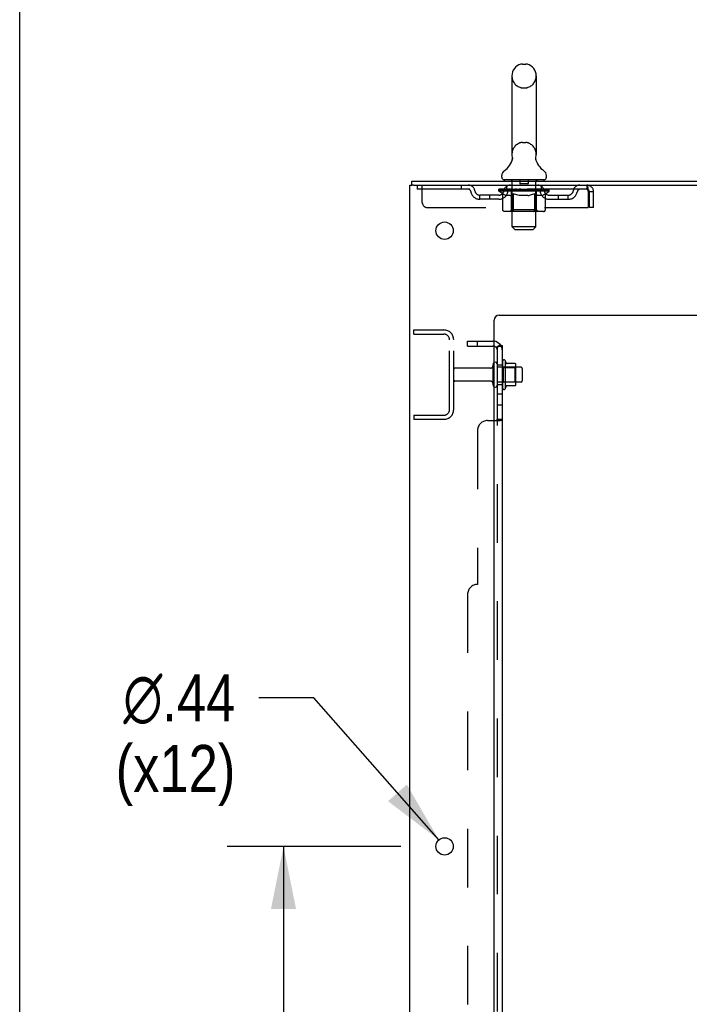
# Model space of a CAD drawing. Header units: inches. Extents: x 0 to 268, y 0 to 174.
# Tile 7 of 88: x 0 to 17, y 108 to 132. Entities that reach past the tile are written whole.
import ezdxf

# ---------------------------------------------------------------- set-up
doc = ezdxf.new("R2010")
doc.units = ezdxf.units.IN
doc.header["$LTSCALE"] = 14.749625
doc.header["$MEASUREMENT"] = 0
doc.linetypes.add('HIDDEN', pattern=[0.2, 0.1, -0.1])
doc.layers.get('0').update_dxf_attribs({"linetype": 'CONTINUOUS'})
for name, color, linetype in [('DEFAULT_2', 8, 'HIDDEN'), ('DIMENSIONS', 7, 'CONTINUOUS'), ('SUBPANEL', 7, 'CONTINUOUS')]:
    doc.layers.add(name, color=color, linetype=linetype)
doc.styles.get("Standard").update_dxf_attribs({"font": 'arial.ttf'})
doc.styles.add('TEXTSTYLE_1', font='gdt', dxfattribs={"width": 0.8})
doc.dimstyles.new('DIMSTYLE_1', dxfattribs={"dimtxt": 1.183125, "dimasz": 1.5775, "dimexe": 0.09, "dimexo": 0.07, "dimgap": 0.0375, "dimtad": 0, "dimtih": 1, "dimtoh": 1, "dimzin": 4, "dimdsep": 46, "dimtxsty": 'Standard', "dimblk": '_FILLED', "dimblk1": '_FILLED', "dimblk2": '_FILLED', "dimcen": 0.09, "dimadec": 3, "dimazin": 1, "dimtfac": 1, "dimtdec": 3, "dimtofl": 0, "dimtmove": 0, "dimatfit": 3, "dimldrblk": '_FILLED', "dimfxl": 0, "dimtolj": 1, "dimtzin": 4, "dimarcsym": 0})
doc.dimstyles.new('DIMSTYLE_2', dxfattribs={"dimtxt": 1.183125, "dimasz": 1.5775, "dimexe": 0.09, "dimexo": 0.07, "dimgap": 0.09, "dimtad": 0, "dimtih": 1, "dimtoh": 1, "dimzin": 4, "dimdsep": 46, "dimtxsty": 'Standard', "dimblk": '_FILLED', "dimblk1": '_FILLED', "dimblk2": '_FILLED', "dimcen": 0.09, "dimadec": 3, "dimazin": 1, "dimtfac": 1, "dimtdec": 3, "dimtofl": 0, "dimtmove": 0, "dimatfit": 1, "dimldrblk": '_FILLED', "dimfxl": 0, "dimtolj": 1, "dimtzin": 4, "dimarcsym": 0})

# ---------------------------------------------------------------- blocks, each defined once
blk = doc.blocks.new('_FILLED')
at = {"color": 0, "linetype": 'ByBlock'}
blk.add_solid([(0, 0), (-1, 0.2), (-1, -0.2)], dxfattribs=at)
blk = doc.blocks.new('*D13')
at = {"layer": 'DIMENSIONS', "color": 2, "linetype": 'Continuous'}
for p, q in [((9.824, 67.919), (6.669, 67.919)), ((11.949, 67.919), (15.051, 67.919))]:
    blk.add_line(p, q, dxfattribs=at)
at = {"layer": 'DIMENSIONS', "color": 2, "linetype": 'Continuous', "xscale": 1.5775, "yscale": 1.5775, "zscale": 1.5775}
blk.add_blockref('_FILLED', (9.824, 67.919), dxfattribs=at)
at = {"layer": 'DIMENSIONS', "color": 2, "linetype": 'Continuous', "xscale": 1.5775, "yscale": 1.5775, "zscale": 1.5775, "rotation": 180}
blk.add_blockref('_FILLED', (11.949, 67.919), dxfattribs=at)
at = {"layer": 'DIMENSIONS', "color": 2, "linetype": 'Continuous', "insert": (15.643, 68.51), "char_height": 1.1831, "width": 3.21511, "attachment_point": 1, "line_spacing_factor": 0.9}
blk.add_mtext('2.13', dxfattribs=at)
blk = doc.blocks.new('*D15')
at = {"layer": 'DIMENSIONS', "color": 2, "linetype": 'Continuous'}
for p, q in [((9.595, 111.657), (5.223, 111.657)), ((6.642, 111.657), (6.642, 105.873)), ((6.642, 96.157), (6.642, 101.732)), ((9.595, 96.157), (5.223, 96.157))]:
    blk.add_line(p, q, dxfattribs=at)
at = {"layer": 'DIMENSIONS', "color": 2, "linetype": 'Continuous', "xscale": 1.5775, "yscale": 1.5775, "zscale": 1.5775}
for p, rotation in [((6.642, 111.657), 90), ((6.642, 96.157), 270)]:
    blk.add_blockref('_FILLED', p, dxfattribs=dict(at, rotation=rotation))
at = {"layer": 'DIMENSIONS', "color": 2, "linetype": 'Continuous', "insert": (6.642, 105.281), "char_height": 1.1831, "width": 4.13434, "attachment_point": 2, "line_spacing_factor": 0.9}
blk.add_mtext('15.50\\PTYP', dxfattribs=at)
blk = doc.blocks.new('*D16')
at = {"layer": 'DIMENSIONS', "color": 2, "linetype": 'Continuous'}
for p, q in [((7.402, 115.394), (6.022, 115.394)), ((10.555, 111.821), (7.402, 115.394))]:
    blk.add_line(p, q, dxfattribs=at)
at = {"layer": 'DIMENSIONS', "color": 2, "linetype": 'Continuous', "xscale": 1.5775, "yscale": 1.5775, "zscale": 1.5775, "rotation": 311.4263223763}
blk.add_blockref('_FILLED', (10.555, 111.821), dxfattribs=at)
at = {"layer": 'DIMENSIONS', "color": 2, "linetype": 'Continuous', "insert": (5.43, 115.986), "char_height": 1.18312, "width": 3.87338, "attachment_point": 3, "line_spacing_factor": 0.9, "style": 'TEXTSTYLE_1'}
blk.add_mtext('{\\fgdt;n}\\fArial;.44\\P(x12)', dxfattribs=at)

msp = doc.modelspace()

# ---------------------------------------------------------------- linework, layer by layer
at = {"color": 7, "linetype": 'Continuous'}
for p, q in [((0, 0), (0, 173.525)), ((12.656, 131.353), (12.743, 131.353)), ((12.393, 131.053), (12.393, 129.078)), ((13.005, 131.053), (13.005, 129.078)), ((12.399, 128.935), (12.398, 128.93)), ((12.993, 128.979), (12.994, 128.984)), ((12.993, 128.974), (12.993, 128.979)), ((12.994, 128.969), (12.993, 128.974)), ((12.994, 128.989), (12.995, 128.994)), ((12.994, 128.984), (12.994, 128.989)), ((12.994, 128.964), (12.994, 128.969)), ((12.994, 128.959), (12.994, 128.964)), ((12.995, 128.954), (12.994, 128.959)), ((12.995, 128.994), (12.995, 128.999)), ((12.996, 128.949), (12.995, 128.954)), ((12.996, 129.003), (12.997, 129.008)), ((12.997, 128.945), (12.996, 128.949)), ((12.998, 128.94), (12.997, 128.945)), ((9.876, 128.303), (9.876, 128.407)), ((12.137, 128.506), (12.137, 128.546)), ((12.199, 128.437), (12.199, 128.407)), ((13.199, 128.437), (12.199, 128.437)), ((13.199, 128.437), (13.199, 128.407)), ((13.262, 128.506), (13.262, 128.546)), ((9.914, 128.303), (9.881, 128.303)), ((12.223, 123.888), (12.223, 123.176)), ((12.479, 123.81), (12.251, 123.81)), ((12.489, 123.277), (12.489, 123.788)), ((12.623, 123.72), (12.489, 123.72)), ((12.653, 123.69), (12.653, 123.375)), ((12.479, 123.255), (12.251, 123.255)), ((12.623, 123.345), (12.489, 123.345))]:
    msp.add_line(p, q, dxfattribs=at)
at = {"color": 3, "linetype": 'Continuous'}
for p, q in [((9.876, 128.407), (33.578, 128.407)), ((9.824, 48.511), (9.824, 128.303)), ((9.824, 128.303), (9.881, 128.303)), ((9.914, 128.303), (33.578, 128.303)), ((12.074, 125.032), (29.949, 125.032)), ((11.949, 50.532), (11.949, 124.907))]:
    msp.add_line(p, q, dxfattribs=at)
at = {"color": 7, "linetype": 'Continuous'}
for points in [[(12.401, 129.008), (12.402, 129.004), (12.403, 128.999), (12.404, 128.994), (12.405, 128.989), (12.405, 128.984), (12.405, 128.979), (12.405, 128.974), (12.405, 128.969), (12.405, 128.964), (12.404, 128.959), (12.404, 128.954), (12.403, 128.949), (12.402, 128.944), (12.401, 128.939), (12.399, 128.935)], [(12.995, 128.999), (12.996, 129.003), (12.997, 129.008)]]:
    msp.add_lwpolyline(points, dxfattribs=at)
at = {"color": 3, "linetype": 'Continuous'}
for centre in [(10.699, 127.157), (10.699, 111.657)]:
    msp.add_circle(centre, 0.219, dxfattribs=at)
at = {"color": 7, "linetype": 'Continuous'}
for centre, radius, start, end in [((12.699, 131.053), 0.306, 105.6303, 180), ((12.656, 131.209), 0.144, 90, 105.6303), ((12.743, 131.209), 0.144, 74.3697, 90), ((12.699, 131.053), 0.306, 0, 74.3697), ((11.901, 129.094), 0.523, 304.6624, 347.2389), ((12.699, 129.078), 0.306, 180, 193.2053), ((13.497, 129.094), 0.523, 192.7611, 235.3376), ((12.699, 129.078), 0.306, 346.7947, 360), ((12.281, 128.545), 0.144, 124.6624, 180), ((13.118, 128.545), 0.144, 360, 55.3376), ((12.206, 128.506), 0.069, 180, 265), ((13.193, 128.506), 0.069, 275, 360), ((11.973, 123.79), 0.055, 360, 115.9094), ((12.192, 123.866), 0.0384, 34.4497, 180), ((11.623, 123.532), 0.698, 23.9679, 30.6631), ((12.27, 123.82), 0.01, 203.9679, 270), ((12.479, 123.8), 0.01, 5.1938, 90), ((12.348, 123.788), 0.141, 0, 5.2081), ((12.623, 123.69), 0.03, 360, 90), ((11.973, 123.275), 0.055, 244.0906, 0), ((12.192, 123.198), 0.0384, 180, 325.5503), ((11.623, 123.532), 0.698, 329.3369, 336.0321), ((12.27, 123.245), 0.01, 90, 156.0321), ((12.479, 123.265), 0.01, 270, 354.8062), ((12.348, 123.277), 0.141, 354.7919, 360), ((12.623, 123.375), 0.03, 270, 0)]:
    msp.add_arc(centre, radius, start, end, dxfattribs=at)
at = {"color": 3, "linetype": 'Continuous'}
msp.add_arc((12.074, 124.907), 0.125, 90, 180, dxfattribs=at)
at = {"layer": 'DEFAULT_2', "color": 8, "linetype": 'HIDDEN'}
for p, q in [((12.656, 130.753), (12.743, 130.753)), ((12.656, 129.378), (12.743, 129.378)), ((12.379, 128.437), (12.379, 128.407)), ((12.399, 127.256), (12.399, 128.407)), ((12.594, 128.427), (12.594, 128.347)), ((12.804, 128.427), (12.804, 128.347)), ((12.999, 127.256), (12.999, 128.407)), ((13.019, 128.437), (13.019, 128.407)), ((10.012, 128.303), (10.012, 128.199)), ((14.282, 128.199), (10.012, 128.199)), ((10.137, 127.866), (10.137, 128.303)), ((11.112, 128.303), (11.112, 128.199)), ((12.066, 128.152), (12.066, 128.199)), ((12.165, 128.083), (12.066, 128.152)), ((13.333, 128.152), (12.066, 128.152)), ((12.076, 128.193), (12.076, 128.199)), ((12.084, 128.189), (12.084, 128.193)), ((12.084, 128.189), (13.314, 128.189)), ((12.093, 128.189), (12.093, 128.193)), ((12.094, 128.189), (12.094, 128.193)), ((12.104, 128.193), (12.104, 128.199)), ((12.121, 128.189), (12.121, 128.193)), ((12.122, 128.189), (12.122, 128.193)), ((12.151, 128.193), (12.151, 128.199)), ((12.165, 128.189), (12.165, 128.193)), ((12.168, 128.189), (12.168, 128.193)), ((12.372, 128.192), (12.171, 128.192)), ((12.214, 128.193), (12.214, 128.199)), ((12.216, 128.189), (12.216, 128.192)), ((12.216, 128.189), (12.216, 128.192)), ((12.219, 128.189), (12.219, 128.192)), ((12.227, 128.189), (12.227, 128.193)), ((12.227, 128.189), (12.227, 128.192)), ((12.23, 128.189), (12.23, 128.193)), ((12.233, 128.189), (12.233, 128.193)), ((12.238, 128.189), (12.238, 128.192)), ((12.252, 128.189), (12.252, 128.192)), ((12.262, 128.199), (12.262, 128.303)), ((12.27, 128.189), (12.27, 128.195)), ((12.27, 128.189), (12.27, 128.192)), ((12.291, 128.189), (12.291, 128.192)), ((12.292, 128.193), (12.292, 128.199)), ((12.302, 128.189), (12.302, 128.193)), ((12.306, 128.189), (12.306, 128.193)), ((12.315, 128.189), (12.315, 128.192)), ((12.327, 128.189), (12.327, 128.196)), ((12.342, 128.189), (12.342, 128.192)), ((12.345, 128.189), (12.345, 128.192)), ((12.372, 128.189), (12.372, 128.192)), ((12.439, 128.192), (12.377, 128.192)), ((12.383, 128.193), (12.383, 128.199)), ((12.387, 127.681), (12.387, 128.149)), ((12.39, 128.189), (12.39, 128.193)), ((12.394, 128.189), (12.394, 128.193)), ((12.4, 128.189), (12.4, 128.198)), ((12.404, 128.189), (12.404, 128.192)), ((12.415, 128.189), (12.415, 128.192)), ((12.439, 128.189), (12.439, 128.192)), ((12.514, 128.192), (12.455, 128.192)), ((12.476, 128.189), (12.476, 128.192)), ((12.483, 128.193), (12.483, 128.199)), ((12.486, 128.189), (12.486, 128.193)), ((12.489, 128.189), (12.489, 128.198)), ((12.492, 128.189), (12.492, 128.193)), ((12.499, 128.189), (12.499, 128.193)), ((12.514, 128.189), (12.514, 128.192)), ((12.595, 128.192), (12.54, 128.192)), ((12.553, 128.189), (12.553, 128.192)), ((12.585, 128.192), (12.699, 128.199)), ((12.589, 128.193), (12.589, 128.199)), ((12.59, 128.199), (12.589, 128.199)), ((12.59, 128.193), (12.59, 128.199)), ((12.59, 128.189), (12.59, 128.193)), ((12.594, 128.189), (12.594, 128.193)), ((12.595, 128.189), (12.595, 128.193)), ((12.595, 128.189), (12.595, 128.192)), ((12.794, 128.337), (12.604, 128.337)), ((12.679, 128.192), (12.63, 128.192)), ((12.636, 128.189), (12.636, 128.192)), ((12.679, 128.189), (12.679, 128.192)), ((12.697, 128.193), (12.697, 128.193)), ((12.697, 128.189), (12.697, 128.193)), ((12.697, 128.189), (12.697, 128.193)), ((12.699, 128.193), (12.699, 128.199)), ((12.699, 128.199), (12.814, 128.192)), ((12.702, 128.189), (12.702, 128.193)), ((12.702, 128.189), (12.702, 128.193)), ((12.702, 128.193), (12.702, 128.193)), ((12.72, 128.189), (12.72, 128.192)), ((12.72, 128.192), (12.768, 128.192)), ((12.763, 128.189), (12.763, 128.192)), ((12.803, 128.189), (12.803, 128.193)), ((12.804, 128.189), (12.804, 128.192)), ((12.804, 128.192), (12.858, 128.192)), ((12.805, 128.189), (12.805, 128.193)), ((12.809, 128.193), (12.809, 128.199)), ((12.809, 128.193), (12.809, 128.199)), ((12.809, 128.199), (12.809, 128.199)), ((12.809, 128.189), (12.809, 128.193)), ((12.845, 128.189), (12.845, 128.192)), ((12.884, 128.189), (12.884, 128.192)), ((12.884, 128.192), (12.944, 128.192)), ((12.9, 128.189), (12.9, 128.193)), ((12.907, 128.189), (12.907, 128.193)), ((12.91, 128.189), (12.91, 128.198)), ((12.912, 128.189), (12.912, 128.193)), ((12.916, 128.193), (12.916, 128.199)), ((12.923, 128.189), (12.923, 128.192)), ((12.959, 128.189), (12.959, 128.192)), ((12.959, 128.192), (13.021, 128.192)), ((12.983, 128.189), (12.983, 128.192)), ((12.994, 128.189), (12.994, 128.192)), ((12.998, 128.189), (12.998, 128.198)), ((13.004, 128.189), (13.004, 128.193)), ((13.009, 128.189), (13.009, 128.193)), ((13.012, 127.681), (13.012, 128.149)), ((13.016, 128.193), (13.016, 128.199)), ((13.026, 128.189), (13.026, 128.192)), ((13.026, 128.192), (13.333, 128.192)), ((13.054, 128.189), (13.054, 128.192)), ((13.057, 128.189), (13.057, 128.192)), ((13.072, 128.189), (13.072, 128.196)), ((13.083, 128.189), (13.083, 128.192)), ((13.093, 128.189), (13.093, 128.193)), ((13.097, 128.189), (13.097, 128.193)), ((13.106, 128.193), (13.106, 128.199)), ((13.108, 128.189), (13.108, 128.192)), ((13.128, 128.189), (13.128, 128.195)), ((13.129, 128.189), (13.129, 128.192)), ((13.137, 128.199), (13.137, 128.303)), ((13.147, 128.189), (13.147, 128.192)), ((13.161, 128.189), (13.161, 128.192)), ((13.165, 128.189), (13.165, 128.193)), ((13.169, 128.189), (13.169, 128.193)), ((13.172, 128.189), (13.172, 128.193)), ((13.172, 128.189), (13.172, 128.192)), ((13.179, 128.189), (13.179, 128.192)), ((13.182, 128.189), (13.182, 128.192)), ((13.183, 128.189), (13.183, 128.192)), ((13.184, 128.193), (13.184, 128.199)), ((13.211, 128.196), (13.332, 128.197)), ((13.211, 128.192), (13.211, 128.196)), ((13.231, 128.189), (13.231, 128.193)), ((13.233, 128.189), (13.233, 128.193)), ((13.236, 128.085), (13.333, 128.152)), ((13.248, 128.193), (13.248, 128.199)), ((13.276, 128.189), (13.276, 128.193)), ((13.278, 128.189), (13.278, 128.193)), ((13.294, 128.193), (13.294, 128.199)), ((13.305, 128.189), (13.305, 128.193)), ((13.305, 128.189), (13.305, 128.193)), ((13.314, 128.189), (13.314, 128.193)), ((13.323, 128.193), (13.323, 128.199)), ((13.332, 128.192), (13.332, 128.197)), ((13.333, 128.152), (13.333, 128.193)), ((14.282, 128.303), (14.282, 128.199)), ((11.585, 127.948), (11.585, 128.052)), ((12.068, 128.052), (11.585, 128.052)), ((12.068, 127.948), (11.585, 127.948)), ((11.835, 127.948), (11.835, 128.052)), ((12.165, 127.678), (12.165, 128.083)), ((12.165, 128.083), (12.179, 128.073)), ((12.193, 128.065), (12.179, 128.074)), ((12.207, 128.058), (12.193, 128.065)), ((12.22, 128.051), (12.207, 128.058)), ((12.234, 128.045), (12.22, 128.051)), ((12.247, 128.041), (12.234, 128.046)), ((12.351, 128.041), (12.247, 128.041)), ((12.351, 128.041), (12.364, 128.046)), ((12.378, 128.051), (12.364, 128.046)), ((12.391, 128.058), (12.378, 128.051)), ((12.405, 128.065), (12.391, 128.058)), ((12.419, 128.074), (12.405, 128.065)), ((12.433, 128.083), (12.419, 128.074)), ((12.433, 127.678), (12.433, 128.083)), ((12.433, 128.083), (12.462, 128.074)), ((12.49, 128.065), (12.461, 128.074)), ((12.518, 128.058), (12.49, 128.065)), ((12.546, 128.051), (12.518, 128.058)), ((12.573, 128.045), (12.545, 128.051)), ((12.6, 128.041), (12.573, 128.045)), ((12.798, 128.041), (12.6, 128.041)), ((12.798, 128.041), (12.826, 128.046)), ((12.854, 128.051), (12.826, 128.045)), ((12.882, 128.058), (12.854, 128.051)), ((12.911, 128.066), (12.882, 128.058)), ((12.939, 128.074), (12.91, 128.066)), ((12.968, 128.084), (12.939, 128.074)), ((12.968, 127.678), (12.968, 128.084)), ((12.968, 128.084), (12.983, 128.074)), ((12.998, 128.065), (12.983, 128.074)), ((13.012, 128.058), (12.998, 128.066)), ((13.026, 128.051), (13.012, 128.058)), ((13.041, 128.045), (13.026, 128.051)), ((13.055, 128.041), (13.04, 128.045)), ((13.149, 128.041), (13.055, 128.041)), ((13.149, 128.041), (13.163, 128.045)), ((13.177, 128.051), (13.163, 128.045)), ((13.192, 128.058), (13.177, 128.051)), ((13.206, 128.066), (13.191, 128.058)), ((13.221, 128.075), (13.206, 128.066)), ((13.236, 128.085), (13.221, 128.075)), ((13.236, 127.678), (13.236, 128.085)), ((13.331, 128.052), (13.814, 128.052)), ((13.331, 127.948), (13.814, 127.948)), ((13.564, 127.948), (13.564, 128.052)), ((13.814, 127.948), (13.814, 128.052)), ((14.315, 128.136), (14.315, 127.741)), ((14.345, 127.741), (14.345, 128.136)), ((14.449, 128.136), (14.345, 128.136)), ((14.449, 127.741), (14.449, 128.136)), ((10.262, 127.741), (14.315, 127.741)), ((12.387, 127.681), (12.347, 127.641)), ((13.012, 127.681), (12.387, 127.681)), ((13.012, 127.681), (13.052, 127.641)), ((14.449, 127.741), (14.345, 127.741)), ((13.193, 127.641), (12.208, 127.641)), ((12.444, 127.645), (12.442, 127.648)), ((12.449, 127.642), (12.447, 127.643)), ((12.452, 127.641), (12.449, 127.642)), ((12.454, 127.641), (12.452, 127.641)), ((12.468, 127.187), (12.399, 127.256)), ((12.999, 127.256), (12.399, 127.256)), ((12.468, 127.187), (12.93, 127.187)), ((12.93, 127.187), (12.999, 127.256)), ((9.928, 124.553), (9.928, 124.657)), ((9.928, 124.657), (10.682, 124.657)), ((9.928, 124.553), (10.682, 124.553)), ((10.824, 122.654), (10.824, 124.411)), ((10.928, 122.654), (10.928, 124.411)), ((11.856, 123.697), (10.958, 123.697)), ((11.918, 123.275), (11.918, 123.79)), ((12.028, 123.275), (12.028, 123.79)), ((12.489, 123.72), (12.028, 123.72)), ((12.153, 123.866), (12.153, 123.198)), ((12.173, 123.716), (12.153, 123.736)), ((12.173, 123.716), (12.173, 123.349)), ((12.173, 123.716), (12.469, 123.716)), ((12.469, 123.716), (12.489, 123.736)), ((12.469, 123.716), (12.469, 123.349)), ((11.856, 123.367), (10.958, 123.367)), ((12.489, 123.345), (12.028, 123.345)), ((12.173, 123.349), (12.153, 123.329)), ((12.173, 123.349), (12.469, 123.349)), ((12.469, 123.349), (12.489, 123.329)), ((9.928, 122.511), (9.928, 122.407)), ((9.928, 122.511), (10.682, 122.511)), ((10.682, 122.407), (9.928, 122.407))]:
    msp.add_line(p, q, dxfattribs=at)
for points in [[(14.282, 128.303), (14.285, 128.302), (14.287, 128.299), (14.289, 128.294), (14.292, 128.287), (14.294, 128.278), (14.296, 128.267), (14.299, 128.254), (14.301, 128.24), (14.304, 128.225), (14.306, 128.209), (14.308, 128.191), (14.311, 128.173), (14.313, 128.155), (14.315, 128.136)], [(14.282, 128.199), (14.285, 128.199), (14.287, 128.198), (14.289, 128.196), (14.292, 128.193), (14.294, 128.19), (14.296, 128.185), (14.299, 128.181), (14.301, 128.175), (14.304, 128.17), (14.306, 128.163), (14.308, 128.157), (14.311, 128.15), (14.313, 128.143), (14.315, 128.136)], [(12.208, 127.641), (12.203, 127.641), (12.198, 127.642), (12.193, 127.643), (12.188, 127.645), (12.183, 127.648), (12.179, 127.651), (12.175, 127.654), (12.172, 127.658), (12.169, 127.663), (12.167, 127.667), (12.166, 127.673), (12.165, 127.678)], [(12.434, 127.667), (12.433, 127.673), (12.433, 127.678)], [(12.435, 127.663), (12.434, 127.667), (12.433, 127.673), (12.433, 127.678)], [(12.447, 127.643), (12.444, 127.645), (12.442, 127.648), (12.44, 127.651), (12.438, 127.654), (12.436, 127.658), (12.435, 127.663)], [(12.44, 127.651), (12.438, 127.654), (12.436, 127.658)], [(12.947, 127.641), (12.949, 127.641), (12.952, 127.642), (12.954, 127.643), (12.957, 127.645), (12.959, 127.648), (12.961, 127.651), (12.963, 127.654), (12.965, 127.658), (12.966, 127.663), (12.967, 127.667), (12.968, 127.673), (12.968, 127.678)], [(13.193, 127.641), (13.198, 127.641), (13.203, 127.642), (13.208, 127.643), (13.213, 127.645), (13.218, 127.648), (13.222, 127.651), (13.226, 127.654), (13.229, 127.658), (13.232, 127.663), (13.234, 127.667), (13.235, 127.673), (13.236, 127.678)]]:
    msp.add_lwpolyline(points, dxfattribs=at)
for centre, radius, start, end in [((12.699, 131.053), 0.306, 180, 254.3697), ((12.699, 131.053), 0.306, 285.6303, 360), ((12.656, 130.896), 0.144, 254.3697, 270), ((12.743, 130.896), 0.144, 270, 285.6303), ((12.699, 129.078), 0.306, 105.6303, 180), ((12.656, 129.234), 0.144, 90, 105.6303), ((12.743, 129.234), 0.144, 74.3697, 90), ((12.699, 129.078), 0.306, 0, 74.3697), ((12.206, 128.506), 0.069, 265, 270), ((12.369, 128.407), 0.03, 0, 90), ((12.584, 128.427), 0.01, 0, 90), ((12.814, 128.427), 0.01, 90, 180), ((13.029, 128.407), 0.03, 90, 180), ((13.193, 128.506), 0.069, 270, 275), ((11.296, 128.136), 0.167, 8.0716, 90), ((11.296, 128.137), 0.0625, 7.9863, 90), ((11.585, 128.177), 0.125, 188.0716, 270), ((12.068, 128.177), 0.125, 270, 351.9284), ((12.357, 128.136), 0.167, 90, 171.9284), ((12.356, 128.137), 0.0625, 90, 172.0137), ((12.347, 128.149), 0.0398, 0, 90), ((12.604, 128.347), 0.01, 180, 270), ((12.794, 128.347), 0.01, 270, 360), ((13.052, 128.149), 0.0398, 90, 180), ((13.042, 128.136), 0.167, 8.0716, 90), ((13.042, 128.137), 0.0625, 7.9863, 90), ((13.331, 128.177), 0.125, 188.0716, 270), ((13.814, 128.177), 0.125, 270, 351.9284), ((14.103, 128.136), 0.167, 90, 171.9284), ((14.103, 128.137), 0.0625, 90, 172.0137), ((14.282, 128.136), 0.167, 0, 90), ((14.282, 128.136), 0.063, 0, 90), ((11.585, 128.177), 0.229, 187.9863, 270), ((12.068, 128.177), 0.229, 270, 352.0137), ((13.331, 128.177), 0.229, 187.9863, 270), ((13.814, 128.177), 0.229, 270, 352.0137), ((10.262, 127.866), 0.125, 180, 270), ((10.682, 124.411), 0.246, 0, 90), ((10.682, 124.411), 0.142, 0, 90), ((10.958, 123.667), 0.03, 90, 180), ((11.856, 123.76), 0.0625, 270, 360), ((11.973, 123.79), 0.055, 115.9094, 180), ((10.958, 123.397), 0.03, 180, 270), ((11.856, 123.305), 0.0625, 0, 90), ((11.973, 123.275), 0.055, 180, 244.0906), ((10.682, 122.654), 0.246, 270, 360), ((10.682, 122.654), 0.142, 270, 360)]:
    msp.add_arc(centre, radius, start, end, dxfattribs=at)
for centre, major_axis, ratio, start_param, end_param in [((12.699, 128.199), (0.633, 0.007), 0.05963, 2.96643, 3.140963), ((12.046, 128.187), (0.198, 0), 0.060556, 0.430652, 1.470503), ((12.699, 128.199), (0.633, 0), 0.060556, -3.141593, -2.96706), ((12.046, 128.181), (0.198, 0.002), 0.05963, 1.376596, 1.469874), ((12.699, 128.199), (0.633, 0.013), 0.05688, 2.791345, 2.965878), ((12.022, 128.187), (0.198, 0.002), 0.05963, 0.25549, 1.295341), ((12.09, 128.187), (0.198, -0.002), 0.05963, 0.605815, 1.645666), ((12.699, 128.199), (0.633, -0.007), 0.05963, -2.96643, -2.791898), ((12.09, 128.181), (0.198, 0), 0.060556, 1.551758, 1.645036), ((12.022, 128.181), (0.198, 0.004), 0.05688, 1.20151, 1.294789), ((12.092, 128.183), (0.164, 0.002), 0.05963, 1.065228, 1.614276), ((12.072, 128.183), (0.164, 0.003), 0.05688, 0.890143, 1.43919), ((12.13, 128.183), (0.164, 0), 0.060556, 1.240391, 1.789438), ((12.699, 128.199), (0.633, 0.019), 0.052395, 2.616403, 2.790936), ((12.018, 128.187), (0.198, 0.004), 0.05688, 0.080405, 1.120256), ((12.153, 128.187), (0.198, -0.004), 0.05688, 0.7809, 1.820751), ((12.699, 128.199), (0.633, -0.013), 0.05688, -2.791345, -2.616812), ((12.153, 128.181), (0.198, -0.002), 0.05963, 1.72692, 1.820198), ((12.018, 128.181), (0.198, 0.006), 0.052395, 1.026568, 1.119847), ((12.071, 128.183), (0.164, 0.005), 0.052395, 0.715201, 1.264248), ((12.185, 128.183), (0.164, -0.002), 0.05963, 1.415553, 1.9646), ((12.699, 128.199), (0.633, 0.025), 0.046319, 2.441654, 2.616187), ((12.232, 128.187), (0.198, -0.006), 0.052395, 0.955842, 1.995693), ((12.035, 128.187), (0.198, 0.006), 0.052395, -0.094537, 0.945314), ((12.699, 128.199), (0.633, -0.019), 0.052395, -2.616403, -2.44187), ((12.232, 128.181), (0.198, -0.004), 0.05688, 1.902006, 1.995284), ((12.035, 128.181), (0.198, 0.008), 0.046319, 0.851819, 0.945098), ((12.09, 128.183), (0.164, 0.006), 0.046319, 0.540452, 1.089499), ((12.256, 128.183), (0.164, -0.003), 0.05688, 1.590638, 2.139686), ((12.699, 128.199), (0.633, 0.029), 0.038841, 2.267123, 2.441656), ((12.326, 128.187), (0.198, -0.008), 0.046319, 1.130591, 2.170442), ((12.072, 128.187), (0.198, 0.008), 0.046319, -0.269286, 0.770565), ((12.699, 128.199), (0.633, -0.025), 0.046319, -2.441654, -2.267121), ((12.326, 128.181), (0.198, -0.006), 0.052395, 2.076947, 2.170226), ((12.072, 128.181), (0.198, 0.009), 0.038841, 0.677289, 0.770567), ((12.127, 128.183), (0.164, 0.008), 0.038841, 0.365921, 0.914969), ((12.341, 128.183), (0.164, -0.005), 0.052395, 1.76558, 2.314627), ((12.699, 128.199), (0.633, 0.033), 0.030195, 2.09281, 2.267343), ((12.431, 128.187), (0.198, -0.009), 0.038841, 1.305122, 2.344973), ((12.129, 128.187), (0.198, 0.009), 0.038841, -0.443817, 0.596034), ((12.699, 128.199), (0.633, -0.029), 0.038841, -2.267123, -2.092591), ((12.431, 128.181), (0.198, -0.008), 0.046319, 2.251696, 2.344975), ((12.129, 128.181), (0.198, 0.01), 0.030195, 0.502975, 0.596254), ((12.181, 128.183), (0.164, 0.009), 0.030195, 0.191608, 0.740655), ((12.437, 128.183), (0.164, -0.006), 0.046319, 1.940329, 2.489376), ((12.202, 128.187), (0.198, 0.01), 0.030195, -0.61813, 0.421721), ((12.699, 128.199), (0.633, 0.036), 0.020645, 1.918687, 2.09322), ((12.544, 128.187), (0.198, -0.01), 0.030195, 1.479435, 2.519286), ((12.699, 128.199), (0.633, -0.033), 0.030195, -2.09281, -1.918277), ((12.544, 128.181), (0.198, -0.009), 0.038841, 2.426227, 2.519505), ((12.202, 128.181), (0.198, 0.011), 0.020645, 0.328852, 0.422131), ((12.251, 128.183), (0.164, 0.009), 0.020645, 0.017485, 0.566532), ((12.54, 128.183), (0.164, -0.008), 0.038841, 2.11486, 2.663907), ((12.291, 128.187), (0.198, 0.011), 0.020645, -0.792253, 0.247598), ((12.699, 128.199), (0.633, 0.038), 0.010478, 1.744704, 1.919237), ((12.661, 128.187), (0.198, -0.011), 0.020645, 1.653558, 2.693409), ((12.699, 128.199), (0.633, -0.036), 0.020645, -1.918687, -1.744154), ((12.661, 128.181), (0.198, -0.01), 0.030195, 2.60054, 2.693819), ((12.291, 128.181), (0.198, 0.012), 0.010478, 0.154869, 0.248148), ((12.335, 128.183), (0.164, 0.01), 0.010478, 6.126688, 6.675735), ((12.648, 128.183), (0.164, -0.009), 0.030195, 2.289173, 2.83822), ((12.392, 128.187), (0.198, 0.012), 0.010478, -0.966236, -0.000846), ((12.78, 128.187), (0.198, -0.012), 0.010478, 1.827541, 2.867392), ((12.699, 128.199), (0.633, -0.038), 0.010478, -1.744704, -1.570171), ((12.78, 128.181), (0.198, -0.011), 0.020645, 2.774664, 2.867942), ((12.758, 128.183), (0.164, -0.009), 0.020645, 2.463296, 3.012344), ((12.619, 128.187), (0.198, 0.012), 0.010478, 0.274201, 1.314052), ((12.533, 128.183), (0.164, 0.01), 0.010478, -0.000483, 0.504314), ((12.502, 128.181), (0.198, 0.012), 0.010478, 0.099668, 0.192946), ((12.699, 128.199), (0.633, 0.038), 0.010478, -1.571421, -1.396888), ((12.896, 128.181), (0.198, -0.012), 0.010478, 2.948646, 3.041925), ((12.866, 128.183), (0.164, -0.01), 0.010478, 2.637279, 3.142076), ((12.737, 128.187), (0.198, 0.011), 0.020645, 0.448184, 1.488034), ((12.641, 128.183), (0.164, 0.009), 0.020645, 0.129249, 0.678296), ((12.619, 128.181), (0.198, 0.011), 0.020645, 0.273651, 0.366929), ((13.007, 128.187), (0.198, -0.012), 0.010478, -3.140747, -2.175357), ((12.699, 128.199), (0.633, 0.036), 0.020645, -1.397439, -1.222906), ((12.699, 128.199), (0.633, -0.038), 0.010478, 1.222355, 1.396888), ((12.855, 128.187), (0.198, 0.01), 0.030195, 0.622307, 1.662158), ((12.75, 128.183), (0.164, 0.009), 0.030195, 0.303372, 0.852419), ((13.064, 128.183), (0.164, -0.01), 0.010478, 2.749043, 3.29809), ((13.108, 128.187), (0.198, -0.011), 0.020645, 2.893995, 3.933846), ((12.737, 128.181), (0.198, 0.01), 0.030195, 0.447774, 0.541052), ((13.108, 128.181), (0.198, -0.012), 0.010478, 2.893445, 2.986723), ((12.699, 128.199), (0.633, 0.033), 0.030195, -1.223315, -1.048783), ((12.699, 128.199), (0.633, -0.036), 0.020645, 1.048373, 1.222906), ((12.968, 128.187), (0.198, 0.009), 0.038841, 0.79662, 1.836471), ((12.859, 128.183), (0.164, 0.008), 0.038841, 0.477686, 1.026733), ((13.148, 128.183), (0.164, -0.009), 0.020645, 2.57506, 3.124108), ((13.197, 128.187), (0.198, -0.01), 0.030195, 2.719872, 3.759723), ((13.073, 128.187), (0.198, 0.008), 0.046319, 0.971151, 2.011002), ((12.855, 128.181), (0.198, 0.009), 0.038841, 0.622087, 0.715366), ((13.197, 128.181), (0.198, -0.011), 0.020645, 2.719462, 2.812741), ((12.699, 128.199), (0.633, 0.029), 0.038841, -1.049002, -0.874469), ((12.699, 128.199), (0.633, -0.033), 0.030195, 0.87425, 1.048783), ((12.962, 128.183), (0.164, 0.006), 0.046319, 0.652216, 1.201263), ((13.166, 128.187), (0.198, 0.006), 0.052395, 1.1459, 2.185751), ((13.218, 128.183), (0.164, -0.009), 0.030195, 2.400937, 2.949985), ((13.27, 128.187), (0.198, -0.009), 0.038841, 2.545558, 3.585409), ((13.058, 128.183), (0.164, 0.005), 0.052395, 0.826965, 1.376012), ((12.968, 128.181), (0.198, 0.008), 0.046319, 0.796618, 0.889896), ((13.27, 128.181), (0.198, -0.01), 0.030195, 2.545339, 2.638617), ((13.246, 128.187), (0.198, 0.004), 0.05688, 1.320842, 2.360692), ((12.699, 128.199), (0.633, 0.025), 0.046319, -0.874471, -0.699939), ((12.699, 128.199), (0.633, -0.029), 0.038841, 0.699936, 0.874469), ((13.326, 128.187), (0.198, -0.008), 0.046319, 2.371028, 3.410879), ((13.272, 128.183), (0.164, -0.008), 0.038841, 2.226624, 2.775671), ((13.308, 128.187), (0.198, 0.002), 0.05963, 1.495927, 2.535778), ((13.142, 128.183), (0.164, 0.003), 0.05688, 1.001907, 1.550954), ((13.364, 128.187), (0.198, -0.006), 0.052395, 2.196279, 3.23613), ((13.309, 128.183), (0.164, -0.006), 0.046319, 2.052093, 2.601141), ((13.073, 128.181), (0.198, 0.006), 0.052395, 0.971367, 1.064645), ((13.352, 128.187), (0.198, 0), 0.060556, 2.364024, 2.71094), ((13.326, 128.181), (0.198, -0.009), 0.038841, 2.371026, 2.464304), ((13.38, 128.187), (0.198, -0.004), 0.05688, 2.021337, 3.061188), ((12.699, 128.199), (0.633, 0.019), 0.052395, -0.699723, -0.52519), ((12.699, 128.199), (0.633, -0.025), 0.046319, 0.525406, 0.699939), ((13.377, 128.187), (0.198, -0.002), 0.05963, 1.846251, 2.886102), ((13.213, 128.183), (0.164, 0.002), 0.05963, 1.176993, 1.72604), ((13.327, 128.183), (0.164, -0.005), 0.052395, 1.877344, 2.426392), ((13.269, 128.183), (0.164, 0), 0.060556, 1.352155, 1.901202), ((13.327, 128.183), (0.164, -0.003), 0.05688, 1.702402, 2.25145), ((13.307, 128.183), (0.164, -0.002), 0.05963, 1.527317, 2.076364), ((13.166, 128.181), (0.198, 0.004), 0.05688, 1.146309, 1.239587), ((13.364, 128.181), (0.198, -0.008), 0.046319, 2.196495, 2.289773), ((12.699, 128.199), (0.633, 0.013), 0.05688, -0.524781, -0.350248), ((12.699, 128.199), (0.633, -0.019), 0.052395, 0.350657, 0.52519), ((13.352, 128.181), (0.198, -0.002), 0.05963, 1.764997, 1.971333), ((13.246, 128.181), (0.198, 0.002), 0.05963, 1.321394, 1.414673), ((13.38, 128.181), (0.198, -0.006), 0.052395, 2.021746, 2.115024), ((12.699, 128.199), (0.633, 0.007), 0.05963, -0.349695, -0.175162), ((12.699, 128.199), (0.633, -0.013), 0.05688, 0.175715, 0.350248), ((13.377, 128.181), (0.198, -0.004), 0.05688, 1.846804, 1.940083), ((13.308, 128.181), (0.198, 0), 0.060556, 1.496556, 1.589835), ((12.699, 128.199), (0.633, -0.007), 0.05963, 6.27665, 6.458348), ((12.699, 128.199), (0.633, 0), 0.060556, -0.174533, -0.058352)]:
    msp.add_ellipse(centre, major_axis=major_axis, ratio=ratio, start_param=start_param, end_param=end_param, dxfattribs=at)
at = {"layer": 'SUBPANEL', "color": 8, "linetype": 'HIDDEN'}
for p, q in [((11.278, 124.251), (11.278, 124.376)), ((11.278, 124.376), (11.916, 124.376)), ((11.278, 124.251), (11.916, 124.251)), ((11.528, 124.251), (11.528, 124.376)), ((12.053, 124.251), (12.003, 124.21)), ((12.028, 124.249), (12.028, 124.251)), ((12.028, 123.782), (12.153, 123.782)), ((12.028, 123.282), (12.153, 123.282)), ((12.028, 123.054), (12.153, 123.054)), ((12.028, 122.773), (12.153, 122.773)), ((11.778, 122.376), (11.949, 122.376)), ((12.028, 122.41), (12.028, 122.411)), ((12.028, 54.403), (12.028, 122.411)), ((11.528, 122.126), (11.528, 118.251)), ((11.278, 118.001), (11.278, 58.813))]:
    msp.add_line(p, q, dxfattribs=at)
at = {"layer": 'SUBPANEL', "color": 7, "linetype": 'Continuous'}
for p, q in [((12.028, 122.411), (12.028, 124.251)), ((12.028, 124.251), (12.153, 124.251)), ((12.099, 124.289), (12.053, 124.251)), ((12.028, 122.411), (12.153, 122.411))]:
    msp.add_line(p, q, dxfattribs=at)
at = {"layer": 'SUBPANEL', "color": 3, "linetype": 'Continuous'}
for p, q in [((12.153, 52.563), (12.153, 124.251)), ((11.949, 122.376), (12.099, 122.376))]:
    msp.add_line(p, q, dxfattribs=at)
at = {"layer": 'SUBPANEL', "color": 7, "linetype": 'Continuous'}
for points in [[(12.003, 124.21), (12.002, 124.211), (12.002, 124.212), (12.002, 124.213), (12.003, 124.214), (12.003, 124.215), (12.004, 124.216), (12.005, 124.218), (12.007, 124.22), (12.008, 124.221), (12.01, 124.223)], [(12.01, 124.223), (12.014, 124.228), (12.016, 124.23), (12.018, 124.232), (12.02, 124.235), (12.022, 124.237), (12.024, 124.24)], [(12.024, 124.24), (12.026, 124.242), (12.027, 124.245), (12.028, 124.247), (12.028, 124.249)], [(12.003, 122.376), (12.002, 122.378), (12.002, 122.38), (12.002, 122.382), (12.003, 122.383), (12.003, 122.385), (12.004, 122.387), (12.005, 122.388), (12.007, 122.39), (12.008, 122.391), (12.01, 122.393), (12.012, 122.394), (12.014, 122.396)], [(12.014, 122.396), (12.018, 122.399), (12.02, 122.4), (12.022, 122.402), (12.024, 122.403), (12.026, 122.405), (12.027, 122.406), (12.028, 122.408), (12.028, 122.41), (12.028, 122.411)]]:
    msp.add_lwpolyline(points, dxfattribs=at)
at = {"layer": 'SUBPANEL', "color": 8, "linetype": 'HIDDEN'}
for points in [[(12.024, 124.228), (12.024, 124.228), (12.024, 124.228), (12.024, 124.228), (12.025, 124.228), (12.025, 124.228), (12.025, 124.229), (12.026, 124.229), (12.026, 124.229), (12.027, 124.23), (12.028, 124.23), (12.028, 124.23), (12.029, 124.231), (12.029, 124.231), (12.03, 124.231), (12.031, 124.232), (12.031, 124.232), (12.032, 124.232), (12.033, 124.233), (12.034, 124.233), (12.034, 124.234), (12.035, 124.234), (12.036, 124.234), (12.037, 124.235), (12.037, 124.235), (12.038, 124.235), (12.039, 124.236), (12.04, 124.236), (12.041, 124.237), (12.042, 124.237), (12.042, 124.237), (12.043, 124.238), (12.044, 124.238), (12.045, 124.239), (12.046, 124.239), (12.047, 124.239), (12.048, 124.24), (12.049, 124.24), (12.05, 124.241), (12.051, 124.241), (12.052, 124.241), (12.053, 124.242), (12.054, 124.242), (12.055, 124.242), (12.056, 124.243), (12.057, 124.243), (12.058, 124.244), (12.059, 124.244), (12.06, 124.244), (12.061, 124.245), (12.062, 124.245), (12.063, 124.245), (12.064, 124.246), (12.066, 124.246), (12.067, 124.246), (12.068, 124.247), (12.069, 124.247), (12.07, 124.247), (12.071, 124.247), (12.071, 124.248), (12.072, 124.248), (12.073, 124.248), (12.074, 124.248), (12.075, 124.249), (12.076, 124.249), (12.077, 124.249), (12.078, 124.249), (12.079, 124.249), (12.08, 124.25), (12.081, 124.25), (12.081, 124.25), (12.082, 124.25), (12.083, 124.25), (12.084, 124.25), (12.085, 124.251), (12.085, 124.251), (12.086, 124.251), (12.087, 124.251), (12.087, 124.251), (12.088, 124.251), (12.088, 124.251)], [(12.028, 124.231), (12.028, 124.23), (12.027, 124.23), (12.027, 124.23), (12.026, 124.229), (12.026, 124.229), (12.025, 124.229), (12.025, 124.228), (12.025, 124.228), (12.024, 124.228), (12.024, 124.228)], [(12.088, 124.251), (12.088, 124.251), (12.088, 124.251), (12.087, 124.251), (12.087, 124.251), (12.086, 124.251), (12.086, 124.251), (12.085, 124.251)], [(12.088, 124.251), (12.088, 124.251), (12.088, 124.251)], [(12.002, 122.382), (12.003, 122.383), (12.003, 122.385), (12.004, 122.387)], [(12.003, 122.376), (12.002, 122.378), (12.002, 122.38)], [(12.005, 122.387), (12.005, 122.388), (12.007, 122.39), (12.008, 122.391), (12.01, 122.393)], [(12.022, 122.402), (12.024, 122.403), (12.026, 122.405), (12.027, 122.406), (12.028, 122.408), (12.028, 122.41)], [(12.147, 122.4), (12.149, 122.402), (12.151, 122.404), (12.152, 122.406), (12.153, 122.408), (12.153, 122.41), (12.153, 122.411)]]:
    msp.add_lwpolyline(points, dxfattribs=at)
at = {"layer": 'SUBPANEL', "color": 3, "linetype": 'Continuous'}
for points in [[(12.099, 124.289), (12.102, 124.287), (12.104, 124.285), (12.108, 124.282), (12.111, 124.28), (12.115, 124.278), (12.119, 124.276), (12.123, 124.275), (12.13, 124.271)], [(12.13, 124.271), (12.134, 124.27), (12.138, 124.268), (12.141, 124.266), (12.144, 124.264), (12.147, 124.262), (12.149, 124.26), (12.151, 124.258), (12.152, 124.256), (12.153, 124.254), (12.153, 124.253), (12.153, 124.251)], [(12.099, 122.376), (12.102, 122.378), (12.104, 122.379), (12.108, 122.381), (12.111, 122.383), (12.115, 122.385), (12.119, 122.386)], [(12.119, 122.386), (12.127, 122.39), (12.13, 122.391), (12.134, 122.393), (12.138, 122.395), (12.141, 122.396), (12.144, 122.398), (12.147, 122.4), (12.149, 122.402), (12.151, 122.404), (12.152, 122.406), (12.153, 122.408), (12.153, 122.41), (12.153, 122.411)]]:
    msp.add_lwpolyline(points, dxfattribs=at)
at = {"layer": 'SUBPANEL', "color": 8, "linetype": 'HIDDEN'}
for centre, radius, start, end in [((11.916, 124.139), 0.237, 81.9946, 90), ((11.916, 124.139), 0.112, 72.8585, 90), ((11.916, 124.139), 0.237, 0, 39.4342), ((11.778, 122.126), 0.25, 90, 180), ((11.528, 118.001), 0.25, 90, 180)]:
    msp.add_arc(centre, radius, start, end, dxfattribs=at)
at = {"layer": 'SUBPANEL', "color": 3, "linetype": 'Continuous'}
msp.add_arc((11.916, 124.139), 0.237, 39.4342, 81.9946, dxfattribs=at)
at = {"layer": 'SUBPANEL', "color": 7, "linetype": 'Continuous'}
msp.add_arc((11.916, 124.139), 0.112, 0, 72.8585, dxfattribs=at)

# ---------------------------------------------------------------- dimensions: what is measured, and where the dimension line sits
at = {"layer": 'DIMENSIONS', "color": 2, "linetype": 'Continuous'}
dim = msp.add_linear_dim(base=(11.949345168, 67.918690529), p1=(9.824345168, 128.263162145), p2=(11.949345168, 50.532162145), dimstyle='DIMSTYLE_1', dxfattribs=at)
dim.commit()
dim.dimension.update_dxf_attribs({"geometry": '*D13', "text_midpoint": (17.235733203, 67.912092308), "dimtype": 160})
dim = msp.add_diameter_dim_2p(p1=(10.555, 111.821), p2=(10.844, 111.493), text='%%c<>\\P(x12)', dimstyle='DIMSTYLE_2', override={"dimpost": '<>'}, dxfattribs=at)
dim.commit()
dim.dimension.update_dxf_attribs({"geometry": '*D16', "text_midpoint": (3.493, 114.507), "dimtype": 163})
dim = msp.add_linear_dim(base=(6.642, 96.157), p1=(9.665, 111.657), p2=(9.665, 96.157), angle=270, text='<>\\PTYP', dimstyle='DIMSTYLE_1', dxfattribs=at)
dim.commit()
dim.dimension.update_dxf_attribs({"geometry": '*D15', "text_midpoint": (6.642, 103.803), "dimtype": 160})

doc.saveas('drawing.dxf')
